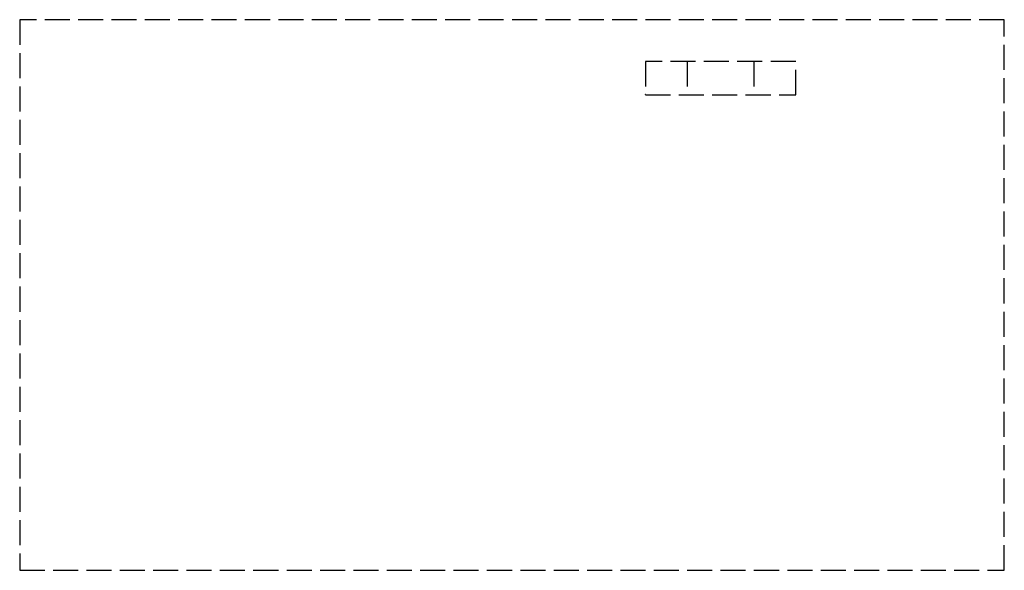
# Model space of a CAD drawing. Header units: millimetres. Extents: x -42 to 17, y -30.5 to 2.5.
import ezdxf

# ---------------------------------------------------------------- set-up
doc = ezdxf.new("R2010")
doc.units = ezdxf.units.MM
doc.header["$LTSCALE"] = 10
doc.linetypes.add('ALLCAD_Strich', pattern=[0.2, 0.15, -0.05])
doc.layers.add('BESCH_KONT_sich_schn_ansi_2d', color=40, linetype='Continuous')

msp = doc.modelspace()

# ---------------------------------------------------------------- linework, layer by layer
at = {"layer": 'BESCH_KONT_sich_schn_ansi_2d', "linetype": 'ALLCAD_Strich', "extrusion": (0, 1, -2.22045e-16)}
for p, q in [((-42, 2.5), (-42, -30.5)), ((17, 2.5), (-42, 2.5)), ((17, -30.5), (17, 2.5)), ((-4.5, 0), (-4.5, -2)), ((4.5, 0), (-4.5, 0)), ((-2, 0), (-2, -2)), ((2, 0), (2, -2)), ((4.5, -2), (4.5, 0)), ((-4.5, -2), (4.5, -2)), ((-4.498, -1.997), (-4.498, -1.995)), ((-4.497, -1.992), (-4.497, -1.992)), ((-4.497, -1.993), (-4.497, -1.993)), ((-4.497, -1.998), (-4.497, -1.998)), ((-4.496, -1.995), (-4.496, -1.997)), ((-4.494, -1.997), (-4.494, -1.995)), ((-4.493, -1.994), (-4.493, -1.995)), ((-4.487, -1.992), (-4.491, -1.992)), ((-4.491, -1.995), (-4.491, -1.995)), ((-4.491, -1.997), (-4.489, -1.997)), ((-4.49, -1.994), (-4.489, -1.994)), ((-4.489, -1.996), (-4.49, -1.996)), ((-4.489, -1.994), (-4.489, -1.996)), ((-4.489, -1.997), (-4.489, -2)), ((-4.489, -2), (-4.487, -2)), ((-4.487, -2), (-4.487, -1.992)), ((-4.486, -1.995), (-4.486, -1.997)), ((-4.484, -1.997), (-4.484, -1.995)), ((-4.483, -1.992), (-4.483, -1.992)), ((-4.483, -1.993), (-4.483, -1.993)), ((-4.483, -1.998), (-4.483, -1.998)), ((-4.482, -1.995), (-4.482, -1.997)), ((-4.48, -1.997), (-4.48, -1.995)), ((-42, -30.5), (17, -30.5))]:
    msp.add_line(p, q, dxfattribs=at)
at = {"layer": 'BESCH_KONT_sich_schn_ansi_2d', "linetype": 'ALLCAD_Strich'}
for centre, radius, start, end in [((-4.497, -1.995), 0.00271, 90, 180), ((-4.497, -1.997), 0.00271, 180, 270), ((-4.497, -1.995), 0.00271, 0, 90), ((-4.497, -1.997), 0.00271, 270, 360), ((-4.491, -1.994), 0.00217, 90, 180), ((-4.491, -1.995), 0.00217, 180, 270), ((-4.483, -1.995), 0.00271, 90, 180), ((-4.483, -1.997), 0.00271, 180, 270), ((-4.483, -1.995), 0.00271, 0, 90), ((-4.483, -1.997), 0.00271, 270, 360)]:
    msp.add_arc(centre, radius, start, end, dxfattribs=at)
at = {"layer": 'BESCH_KONT_sich_schn_ansi_2d', "linetype": 'ALLCAD_Strich', "extrusion": (0, -2.22045e-16, -1)}
for centre, radius, start, end in [((4.497, -1.995), 0.00116, 0, 90), ((4.497, -1.997), 0.00116, 270, 360), ((4.497, -1.995), 0.00116, 90, 180), ((4.497, -1.997), 0.00116, 180, 270), ((4.49, -1.995), 0.00093, 360, 90), ((4.49, -1.995), 0.00093, 270, 0), ((4.483, -1.995), 0.00116, 0, 90), ((4.483, -1.997), 0.00116, 270, 360), ((4.483, -1.995), 0.00116, 90, 180), ((4.483, -1.997), 0.00116, 180, 270)]:
    msp.add_arc(centre, radius, start, end, dxfattribs=at)

doc.saveas('drawing.dxf')
